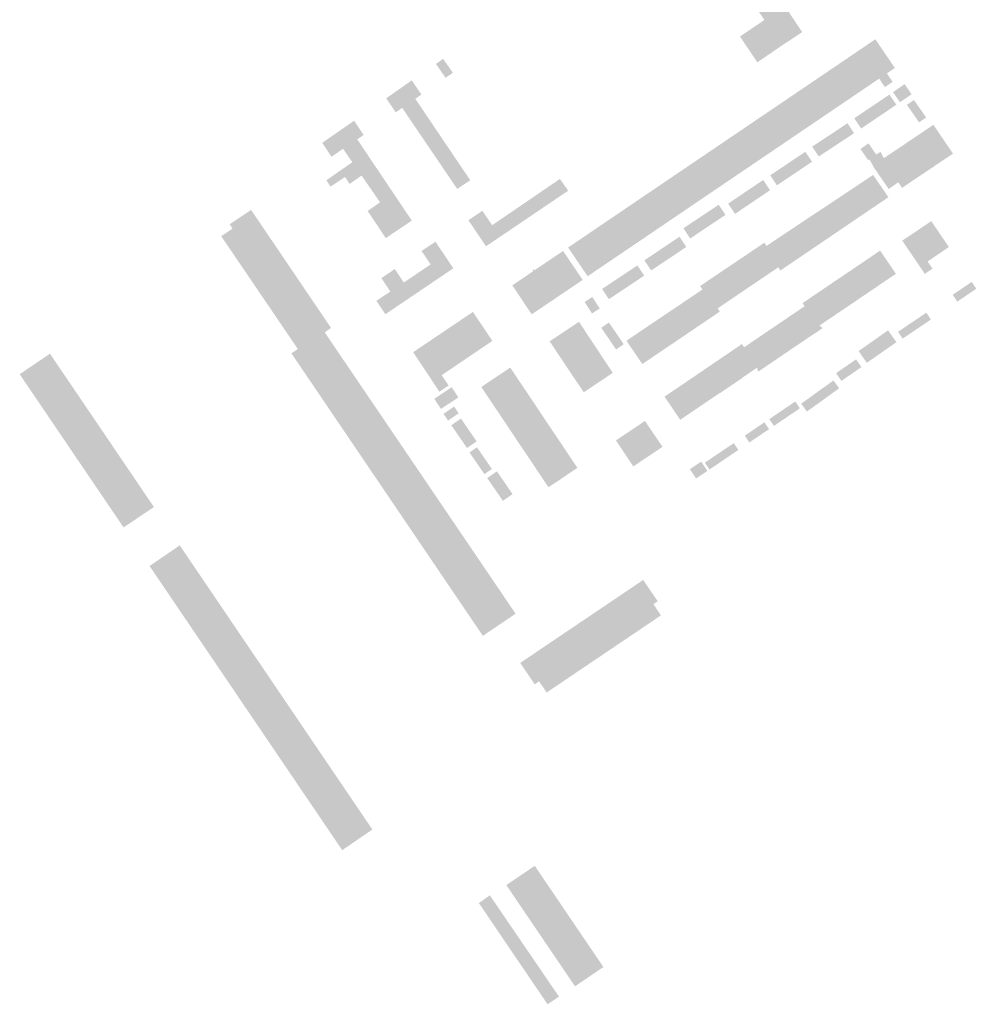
# Model space of a CAD drawing. Header units: inches. Extents: x 83302 to 84680, y 446320 to 447208.
# Tile 2 of 7: x 83756 to 84000, y 446587 to 446838. Entities that reach past the tile are written whole.
import ezdxf

# ---------------------------------------------------------------- set-up
doc = ezdxf.new("R2010")
doc.units = ezdxf.units.IN
doc.header["$MEASUREMENT"] = 0

msp = doc.modelspace()

# ---------------------------------------------------------------- hatches: boundary and pattern name
for points in [[(83950.38, 446842.36), (83952.84, 446838.65), (83955.52, 446834.59), (83950.37, 446831.18), (83950.19, 446831.06), (83945.91, 446837.69), (83945.15, 446838.82), (83944.43, 446839.87), (83944.79, 446840.12), (83942.14, 446844.04), (83947.06, 446847.36), (83950.15, 446842.7), (83950.38, 446842.36), (83950.38, 446842.36)], [(83945.91, 446837.69), (83950.19, 446831.06), (83944.1, 446826.9), (83939.69, 446833.48), (83945.91, 446837.69), (83945.91, 446837.69)], [(83974.17, 446832.77), (83979.14, 446825.46), (83978.96, 446825.33), (83977.11, 446824.08), (83978.58, 446821.91), (83976.61, 446820.58), (83975.14, 446822.74), (83975.83, 446823.21), (83970.86, 446830.53), (83971.28, 446830.81), (83974.17, 446832.77), (83974.17, 446832.77)], [(83970.86, 446830.53), (83975.83, 446823.21), (83975.14, 446822.74), (83970.52, 446819.61), (83965.55, 446826.92), (83970.86, 446830.53), (83970.86, 446830.53)], [(83864.07, 446827.78), (83866.54, 446824.24), (83864.68, 446822.95), (83862.23, 446826.49), (83864.07, 446827.78), (83864.07, 446827.78)], [(83965.55, 446826.92), (83970.52, 446819.61), (83965.3, 446816.07), (83960.35, 446823.4), (83965.55, 446826.92), (83965.55, 446826.92)], [(83858.53, 446818.67), (83853.6, 446815.34), (83853.63, 446815.29), (83851.98, 446814.16), (83849.55, 446817.72), (83851.07, 446818.79), (83856.07, 446822.31), (83858.53, 446818.67)], [(83960.35, 446823.4), (83965.3, 446816.07), (83959.79, 446812.33), (83954.84, 446819.67), (83960.35, 446823.4), (83960.35, 446823.4)], [(83954.84, 446819.67), (83959.79, 446812.33), (83954.45, 446808.72), (83949.51, 446816.05), (83954.84, 446819.67), (83954.84, 446819.67)], [(83981.63, 446821.34), (83983.4, 446818.75), (83980.43, 446816.73), (83978.66, 446819.31), (83981.63, 446821.34), (83981.63, 446821.34)], [(83859.24, 446814.25), (83855.91, 446811.93), (83853.63, 446815.29), (83853.6, 446815.34), (83856.97, 446817.61), (83859.24, 446814.25)], [(83979.52, 446816.09), (83974.99, 446813.03), (83973.22, 446815.62), (83977.76, 446818.69), (83979.52, 446816.09), (83979.52, 446816.09)], [(83984.01, 446817.3), (83987.11, 446812.84), (83987.05, 446812.81), (83985.32, 446811.6), (83982.29, 446815.96), (83982.22, 446816.06), (83984.01, 446817.3), (83984.01, 446817.3)], [(83861.56, 446810.81), (83858.24, 446808.5), (83855.91, 446811.93), (83859.24, 446814.25), (83861.56, 446810.81)], [(83949.51, 446816.05), (83954.45, 446808.72), (83949.11, 446805.09), (83944.14, 446812.42), (83949.51, 446816.05), (83949.51, 446816.05)], [(83973.22, 446815.62), (83974.99, 446813.03), (83970.56, 446810.03), (83968.8, 446812.63), (83973.18, 446815.6), (83973.22, 446815.62), (83973.22, 446815.62)], [(83833.25, 446806.39), (83840.08, 446811.12), (83841.38, 446812.02), (83843.8, 446808.39), (83842.17, 446807.28), (83842.19, 446807.27), (83842.16, 446807.24), (83842.09, 446807.33), (83835.63, 446802.83), (83833.25, 446806.39)], [(83944.14, 446812.42), (83949.11, 446805.09), (83943.73, 446801.45), (83938.78, 446808.78), (83944.14, 446812.42), (83944.14, 446812.42)], [(83863.88, 446807.37), (83860.57, 446805.06), (83858.24, 446808.5), (83861.56, 446810.81), (83863.88, 446807.37)], [(83968.74, 446808.84), (83964.18, 446805.83), (83962.49, 446808.34), (83967.07, 446811.37), (83967.15, 446811.26), (83968.74, 446808.84), (83968.74, 446808.84)], [(83988.7, 446810.81), (83988.96, 446810.99), (83993.95, 446803.64), (83987.41, 446799.24), (83982.43, 446806.58), (83987.31, 446809.86), (83988.51, 446810.68), (83988.7, 446810.81), (83988.7, 446810.81)], [(83838.56, 446804.87), (83842.09, 446807.33), (83842.16, 446807.24), (83842.19, 446807.27), (83844.44, 446803.91), (83840.92, 446801.46), (83838.56, 446804.87)], [(83866.2, 446803.92), (83862.91, 446801.62), (83860.57, 446805.06), (83863.88, 446807.37), (83866.2, 446803.92)], [(83938.78, 446808.78), (83943.73, 446801.45), (83938.4, 446797.83), (83933.43, 446805.16), (83938.78, 446808.78), (83938.78, 446808.78)], [(83964.18, 446805.83), (83959.75, 446802.9), (83958.08, 446805.43), (83962.49, 446808.34), (83964.18, 446805.83), (83964.18, 446805.83)], [(83982.43, 446806.58), (83987.41, 446799.24), (83980.97, 446794.92), (83980.2, 446796.07), (83980.08, 446796.25), (83980.03, 446796.33), (83977.57, 446794.63), (83973.66, 446800.29), (83973.71, 446800.33), (83972.62, 446802.2), (83972.32, 446802), (83970.37, 446804.82), (83970.55, 446804.95), (83972.43, 446806.24), (83974.41, 446803.38), (83975.47, 446804.11), (83976.34, 446802.48), (83982.43, 446806.58), (83982.43, 446806.58)], [(83933.43, 446805.16), (83938.4, 446797.83), (83933.06, 446794.21), (83928.09, 446801.53), (83933.43, 446805.16), (83933.43, 446805.16)], [(83957.94, 446801.71), (83958.04, 446801.57), (83953.55, 446798.55), (83951.83, 446801.09), (83951.96, 446801.18), (83956.33, 446804.11), (83957.94, 446801.71), (83957.94, 446801.71)], [(83846.75, 446800.47), (83840.24, 446795.92), (83839.06, 446797.68), (83835.38, 446795.23), (83834.32, 446796.85), (83844.44, 446803.91), (83846.75, 446800.47), (83846.75, 446800.47)], [(83868.5, 446800.52), (83865.24, 446798.18), (83862.91, 446801.62), (83866.2, 446803.92), (83868.5, 446800.52)], [(83928.09, 446801.53), (83933.06, 446794.21), (83927.72, 446790.59), (83922.73, 446797.91), (83928.09, 446801.53), (83928.09, 446801.53)], [(83843.28, 446798.05), (83846.75, 446800.47), (83849.07, 446797.02), (83845.64, 446794.63), (83843.28, 446798.05)], [(83870.97, 446796.86), (83867.65, 446794.62), (83867.6, 446794.7), (83865.24, 446798.18), (83868.5, 446800.52), (83870.97, 446796.86)], [(83953.55, 446798.55), (83949.09, 446795.56), (83947.38, 446798.11), (83951.83, 446801.09), (83953.55, 446798.55), (83953.55, 446798.55)], [(83845.64, 446794.63), (83849.07, 446797.02), (83851.37, 446793.59), (83847.99, 446791.24), (83845.64, 446794.63)], [(83893.81, 446797.18), (83895.01, 446795.48), (83895, 446795.48), (83895.45, 446794.86), (83895.92, 446794.19), (83892.35, 446791.78), (83890.26, 446794.77), (83893.81, 446797.18)], [(83922.73, 446797.91), (83927.72, 446790.59), (83922.38, 446786.97), (83917.39, 446794.29), (83922.73, 446797.91), (83922.73, 446797.91)], [(83947.34, 446794.31), (83942.84, 446791.27), (83941.08, 446793.87), (83941.2, 446793.95), (83945.59, 446796.92), (83947.34, 446794.31), (83947.34, 446794.31)], [(83976.68, 446793.73), (83977.5, 446792.54), (83973.57, 446789.87), (83969.56, 446795.52), (83973.6, 446798.21), (83976.56, 446793.91), (83976.68, 446793.73)], [(83890.26, 446794.77), (83892.35, 446791.78), (83888.92, 446789.46), (83886.84, 446792.43), (83890.26, 446794.77)], [(83917.39, 446794.29), (83922.38, 446786.97), (83917.02, 446783.33), (83912.05, 446790.67), (83917.39, 446794.29), (83917.39, 446794.29)], [(83969.56, 446795.52), (83973.57, 446789.87), (83969.63, 446787.2), (83965.68, 446792.94), (83969.56, 446795.52)], [(83846, 446787.28), (83844.83, 446789.03), (83851.37, 446793.59), (83853.7, 446790.12), (83847.14, 446785.58), (83846, 446787.28)], [(83886.84, 446792.43), (83888.92, 446789.46), (83885.48, 446787.13), (83883.43, 446790.1), (83886.84, 446792.43)], [(83942.84, 446791.27), (83938.42, 446788.29), (83937.79, 446789.22), (83936.66, 446790.89), (83941.08, 446793.87), (83942.84, 446791.27), (83942.84, 446791.27)], [(83965.68, 446792.94), (83969.63, 446787.2), (83965.7, 446784.53), (83961.73, 446790.31), (83965.68, 446792.94)], [(83816.1, 446787.88), (83835.51, 446759.22), (83833.89, 446758.11), (83827.04, 446753.86), (83807.53, 446782.59), (83810.41, 446784.54), (83809.68, 446785.64), (83815.13, 446789.28), (83815.86, 446788.22), (83815.95, 446788.09), (83816.1, 446787.88), (83816.1, 446787.88)], [(83847.14, 446785.58), (83853.7, 446790.12), (83855.97, 446786.74), (83856.08, 446786.57), (83849.45, 446782.11), (83847.14, 446785.58)], [(83874.05, 446789.07), (83878.57, 446782.46), (83874.98, 446780.03), (83870.5, 446786.66), (83870.67, 446786.78), (83872.2, 446787.81), (83874.05, 446789.07)], [(83883.43, 446790.1), (83885.48, 446787.13), (83882.01, 446784.78), (83879.97, 446787.74), (83883.43, 446790.1)], [(83912.05, 446790.67), (83917.02, 446783.33), (83911.66, 446779.71), (83906.69, 446787.03), (83912.05, 446790.67), (83912.05, 446790.67)], [(83935.99, 446788.02), (83931.51, 446785.03), (83929.75, 446787.6), (83934.26, 446790.61), (83935.99, 446788.02), (83935.99, 446788.02)], [(83961.73, 446790.31), (83965.7, 446784.53), (83961.77, 446781.86), (83957.77, 446787.67), (83961.73, 446790.31)], [(83879.97, 446787.74), (83882.01, 446784.78), (83878.57, 446782.46), (83876.55, 446785.41), (83879.97, 446787.74)], [(83906.69, 446787.03), (83911.66, 446779.71), (83906.3, 446776.07), (83901.34, 446783.4), (83906.69, 446787.03), (83906.69, 446787.03)], [(83931.51, 446785.03), (83927.01, 446782.02), (83925.28, 446784.61), (83929.75, 446787.6), (83931.51, 446785.03), (83931.51, 446785.03)], [(83957.77, 446787.67), (83961.77, 446781.86), (83957.83, 446779.19), (83953.81, 446785.04), (83957.77, 446787.67)], [(83953.81, 446785.04), (83957.83, 446779.19), (83953.9, 446776.52), (83949.85, 446782.4), (83953.81, 446785.04)], [(83992.82, 446779.77), (83987.49, 446776.16), (83988.73, 446774.33), (83986.77, 446773), (83985.53, 446774.83), (83981.34, 446781), (83981.21, 446781.18), (83981.02, 446781.47), (83988.42, 446786.43), (83992.9, 446779.83), (83992.82, 446779.77), (83992.82, 446779.77)], [(83901.34, 446783.4), (83906.3, 446776.07), (83900.87, 446772.39), (83897.11, 446777.93), (83897, 446778.1), (83895.9, 446779.72), (83901.34, 446783.4), (83901.34, 446783.4)], [(83925.32, 446780.89), (83926.01, 446779.86), (83921.44, 446776.8), (83919.69, 446779.38), (83919.82, 446779.47), (83924.27, 446782.45), (83925.32, 446780.89), (83925.32, 446780.89)], [(83949.85, 446782.4), (83953.9, 446776.52), (83949.97, 446773.85), (83949.42, 446774.66), (83945.95, 446779.78), (83946.45, 446780.12), (83947.92, 446781.12), (83949.85, 446782.4)], [(83862.1, 446781.21), (83862.2, 446781.06), (83865.49, 446776.16), (83866.66, 446774.41), (83865.18, 446773.42), (83863.13, 446772.03), (83858.57, 446778.83), (83862.1, 446781.21)], [(83921.44, 446776.8), (83917.06, 446773.86), (83915.32, 446776.46), (83919.69, 446779.38), (83921.44, 446776.8), (83921.44, 446776.8)], [(83945.95, 446779.78), (83949.42, 446774.66), (83945.65, 446772.1), (83941.61, 446778.05), (83943.73, 446779.48), (83945.89, 446780.94), (83946.45, 446780.12), (83945.95, 446779.78)], [(83977.23, 446771.54), (83977.23, 446771.55), (83975.49, 446770.37), (83975.45, 446770.34), (83971.43, 446776.25), (83975.38, 446778.93), (83976.18, 446777.75), (83976.31, 446777.57), (83979.24, 446773.26), (83979.41, 446773.02), (83977.23, 446771.54)], [(83895.82, 446777.06), (83899.61, 446771.47), (83899.33, 446771.27), (83893.1, 446767.06), (83888.13, 446774.46), (83894.62, 446778.83), (83895.71, 446777.23), (83895.82, 446777.06), (83895.82, 446777.06)], [(83941.61, 446778.05), (83945.65, 446772.1), (83941.75, 446769.46), (83937.71, 446775.42), (83941.61, 446778.05)], [(83851.75, 446774.23), (83854.04, 446770.81), (83850.61, 446768.51), (83848.33, 446771.92), (83851.75, 446774.23)], [(83863.13, 446772.03), (83859.72, 446769.73), (83857.45, 446773.1), (83860.87, 446775.4), (83863.13, 446772.03)], [(83888.13, 446774.46), (83893.1, 446767.06), (83889.03, 446764.31), (83886.9, 446762.87), (83886.63, 446762.69), (83881.68, 446770.07), (83887.01, 446773.69), (83886.84, 446773.97), (83887.11, 446774.15), (83887.29, 446773.89), (83888.13, 446774.46), (83888.13, 446774.46)], [(83915.28, 446772.54), (83910.73, 446769.51), (83908.98, 446772.1), (83913.54, 446775.15), (83915.28, 446772.54), (83915.28, 446772.54)], [(83937.71, 446775.42), (83941.75, 446769.46), (83937.85, 446766.82), (83933.8, 446772.79), (83937.71, 446775.42)], [(83971.5, 446767.66), (83967.47, 446773.57), (83971.43, 446776.25), (83975.45, 446770.34), (83975.49, 446770.37), (83975.49, 446770.36), (83971.5, 446767.66)], [(83857.45, 446773.1), (83859.72, 446769.73), (83856.31, 446767.42), (83854.04, 446770.81), (83857.45, 446773.1)], [(83910.73, 446769.51), (83906.29, 446766.55), (83904.55, 446769.15), (83908.98, 446772.1), (83910.73, 446769.51), (83910.73, 446769.51)], [(83933.8, 446772.79), (83937.85, 446766.82), (83934, 446764.21), (83930.53, 446769.31), (83930.11, 446769.03), (83929.52, 446769.9), (83929.67, 446769.99), (83931.69, 446771.36), (83933.8, 446772.79)], [(83967.55, 446764.98), (83963.52, 446770.9), (83967.47, 446773.57), (83971.5, 446767.66), (83967.55, 446764.98)], [(83856.31, 446767.42), (83852.89, 446765.11), (83850.61, 446768.51), (83854.04, 446770.81), (83856.31, 446767.42)], [(83934, 446764.21), (83934.55, 446763.4), (83930.62, 446760.73), (83926.59, 446766.64), (83928.68, 446768.05), (83930.11, 446769.03), (83930.53, 446769.31), (83934, 446764.21)], [(83963.6, 446762.31), (83959.57, 446768.22), (83963.52, 446770.9), (83967.55, 446764.98), (83963.6, 446762.31)], [(83998.72, 446770.96), (83999.89, 446769.22), (83995.06, 446765.93), (83993.88, 446767.67), (83998.72, 446770.96), (83998.72, 446770.96)], [(83852.89, 446765.11), (83849.35, 446762.72), (83849.24, 446762.89), (83848.23, 446764.38), (83847.06, 446766.12), (83850.61, 446768.51), (83852.89, 446765.11)], [(83902.05, 446767.11), (83903.95, 446764.18), (83903.6, 446763.95), (83901.99, 446762.91), (83900.1, 446765.84), (83902.05, 446767.11), (83902.05, 446767.11)], [(83926.59, 446766.64), (83930.62, 446760.73), (83926.67, 446758.05), (83922.63, 446763.97), (83926.59, 446766.64)], [(83963.6, 446762.31), (83959.98, 446759.86), (83956.51, 446764.99), (83956.15, 446764.75), (83955.62, 446765.55), (83959.57, 446768.22), (83963.6, 446762.31)], [(83922.63, 446763.97), (83926.67, 446758.05), (83922.71, 446755.37), (83918.67, 446761.31), (83922.63, 446763.97)], [(83958.52, 446757.7), (83956.49, 446756.33), (83952.47, 446762.26), (83956.15, 446764.75), (83956.51, 446764.99), (83959.98, 446759.86), (83960.23, 446759.5), (83960.37, 446759.6), (83960.68, 446759.14), (83960.37, 446758.92), (83958.53, 446757.68), (83958.52, 446757.7)], [(83870.15, 446751.56), (83863.69, 446747.19), (83858.7, 446754.58), (83871.65, 446763.31), (83876.48, 446756.12), (83876.61, 446755.93), (83876.33, 446755.74), (83870.15, 446751.56)], [(83954.29, 446754.84), (83954.28, 446754.85), (83952.41, 446753.58), (83948.4, 446759.5), (83952.47, 446762.26), (83956.49, 446756.33), (83954.29, 446754.84)], [(83987.15, 446763.11), (83988.33, 446761.37), (83984.73, 446758.94), (83983.55, 446760.68), (83987.15, 446763.11), (83987.15, 446763.11)], [(83893.6, 446757.42), (83898.67, 446760.78), (83902.96, 446754.29), (83895.53, 446749.33), (83891.19, 446755.83), (83891.47, 446756.01), (83893.6, 446757.42), (83893.6, 446757.42)], [(83906.23, 446756.51), (83904.34, 446759.27), (83906.05, 446760.44), (83906.29, 446760.6), (83908.18, 446757.85), (83906.23, 446756.51), (83906.23, 446756.51)], [(83918.67, 446761.31), (83922.71, 446755.37), (83918.76, 446752.7), (83914.71, 446758.63), (83916.61, 446759.92), (83918.67, 446761.31)], [(83948.56, 446750.95), (83944.54, 446756.88), (83948.4, 446759.5), (83952.41, 446753.58), (83950.72, 446752.44), (83950.73, 446752.42), (83948.56, 446750.95)], [(83984.73, 446758.94), (83981.13, 446756.51), (83979.96, 446758.25), (83982.37, 446759.88), (83983.55, 446760.68), (83984.73, 446758.94), (83984.73, 446758.94)], [(83847.81, 446737.59), (83882.52, 446686.41), (83874.28, 446680.84), (83874.18, 446680.77), (83825.41, 446752.75), (83827.04, 446753.86), (83833.89, 446758.11), (83839.22, 446750.25), (83847.81, 446737.59)], [(83908.18, 446757.85), (83910.07, 446755.08), (83909.82, 446754.91), (83908.12, 446753.74), (83906.23, 446756.51), (83908.18, 446757.85), (83908.18, 446757.85)], [(83918.76, 446752.7), (83914.81, 446750.02), (83913.28, 446752.27), (83913.16, 446752.43), (83910.77, 446755.95), (83913.04, 446757.5), (83914.71, 446758.63), (83918.76, 446752.7)], [(83946.52, 446749.57), (83944.66, 446748.31), (83944.37, 446748.11), (83944.05, 446748.57), (83944.24, 446748.69), (83943.99, 446749.06), (83940.53, 446754.16), (83940.75, 446754.31), (83944.54, 446756.88), (83948.56, 446750.95), (83946.52, 446749.57)], [(83973.72, 446756.02), (83977.41, 446758.61), (83979.53, 446755.59), (83975.8, 446752.99), (83973.69, 446756), (83973.72, 446756.02), (83973.72, 446756.02)], [(83858.7, 446754.58), (83863.69, 446747.19), (83865.45, 446744.57), (83863.1, 446742.98), (83856.43, 446753.04), (83858.7, 446754.58), (83858.7, 446754.58)], [(83907.09, 446748.07), (83907.28, 446747.78), (83899.87, 446742.83), (83895.53, 446749.33), (83902.96, 446754.29), (83906.98, 446748.23), (83907.09, 446748.07), (83907.09, 446748.07)], [(83940.26, 446746.53), (83936.26, 446752.45), (83940.2, 446755.13), (83940.75, 446754.31), (83940.53, 446754.16), (83943.99, 446749.06), (83942.31, 446747.92), (83940.26, 446746.53)], [(83973.69, 446756), (83975.8, 446752.99), (83971.99, 446750.33), (83969.9, 446753.34), (83973.69, 446756), (83973.69, 446756)], [(83775.92, 446734.93), (83780.5, 446728.17), (83781.76, 446726.32), (83783.13, 446724.3), (83784.41, 446722.4), (83788.98, 446715.66), (83790.24, 446713.81), (83790.38, 446713.6), (83782.65, 446708.4), (83782.54, 446708.56), (83782.37, 446708.81), (83775.55, 446718.87), (83775.41, 446719.08), (83774.22, 446720.82), (83774.1, 446721), (83756.18, 446747.43), (83763.9, 446752.66), (83763.92, 446752.63), (83766.36, 446749.03), (83768.85, 446745.36), (83773.43, 446738.6), (83775.92, 446734.93), (83775.92, 446734.93)], [(83940.29, 446746.49), (83938.12, 446745.01), (83936.34, 446743.81), (83932.31, 446749.77), (83936.26, 446752.45), (83940.29, 446746.49)], [(83880.89, 446748.95), (83881.16, 446749.12), (83885.43, 446742.75), (83878.05, 446737.81), (83873.78, 446744.18), (83879.5, 446748.01), (83880.71, 446748.82), (83880.89, 446748.95), (83880.89, 446748.95)], [(83934.55, 446742.66), (83932.36, 446741.18), (83928.36, 446747.08), (83932.31, 446749.77), (83936.34, 446743.81), (83936.32, 446743.8), (83934.58, 446742.61), (83934.55, 446742.66)], [(83966.7, 446749.45), (83968.07, 446747.49), (83965.52, 446745.73), (83964.16, 446747.7), (83966.7, 446749.45), (83966.7, 446749.45)], [(83966.7, 446749.45), (83969.26, 446751.22), (83970.62, 446749.25), (83968.07, 446747.49), (83966.7, 446749.45), (83966.7, 446749.45)], [(83928.41, 446738.5), (83924.41, 446744.4), (83928.36, 446747.08), (83932.36, 446741.18), (83928.41, 446738.5)], [(83865.9, 446743.89), (83866.24, 446744.11), (83867.95, 446741.53), (83863.51, 446738.59), (83861.8, 446741.17), (83865.9, 446743.89), (83865.9, 446743.89)], [(83924.45, 446735.82), (83924.31, 446736.04), (83922.1, 446739.3), (83921.98, 446739.48), (83920.46, 446741.72), (83924.41, 446744.4), (83928.41, 446738.5), (83924.45, 446735.82)], [(83942.02, 446743.99), (83942, 446743.98), (83942, 446743.98), (83942.02, 446743.99)], [(83964.34, 446744.69), (83964.95, 446743.84), (83960.82, 446740.86), (83960.12, 446741.83), (83959.37, 446742.87), (83959.78, 446743.17), (83963.46, 446745.81), (83963.5, 446745.85), (83964.34, 446744.69), (83964.34, 446744.69)], [(83885.43, 446742.75), (83889.69, 446736.38), (83882.31, 446731.44), (83878.05, 446737.81), (83885.43, 446742.75), (83885.43, 446742.75)], [(83960.82, 446740.86), (83956.73, 446737.92), (83956.65, 446738.03), (83955.95, 446739), (83955.28, 446739.93), (83959.37, 446742.87), (83960.12, 446741.83), (83960.82, 446740.86), (83960.82, 446740.86)], [(83864.15, 446737.32), (83866.85, 446739.19), (83868.02, 446737.48), (83865.32, 446735.62), (83864.15, 446737.32), (83864.15, 446737.32)], [(83950.52, 446738.28), (83951.3, 446738.81), (83953.77, 446740.49), (83954.95, 446738.75), (83951.71, 446736.55), (83950.52, 446738.28), (83950.52, 446738.28)], [(83889.69, 446736.38), (83893.96, 446730), (83886.58, 446725.07), (83882.31, 446731.44), (83889.69, 446736.38), (83889.69, 446736.38)], [(83951.71, 446736.55), (83948.33, 446734.26), (83947.15, 446735.99), (83947.28, 446736.08), (83950.52, 446738.28), (83951.71, 446736.55), (83951.71, 446736.55)], [(83866.14, 446734.43), (83868.6, 446736.13), (83870.6, 446733.22), (83868.15, 446731.53), (83866.14, 446734.43), (83866.14, 446734.43)], [(83915.8, 446735.04), (83919.84, 446729.1), (83919.95, 446728.94), (83915.76, 446726.12), (83912.57, 446723.98), (83912.51, 446723.93), (83908.08, 446730.57), (83915.47, 446735.52), (83915.67, 446735.22), (83915.8, 446735.04), (83915.8, 446735.04)], [(83943.43, 446733.49), (83945.9, 446735.18), (83947.09, 446733.44), (83944.61, 446731.75), (83943.43, 446733.49), (83943.43, 446733.49)], [(83870.6, 446733.22), (83872.6, 446730.33), (83870.14, 446728.63), (83868.15, 446731.53), (83870.6, 446733.22), (83870.6, 446733.22)], [(83943.43, 446733.49), (83944.61, 446731.75), (83942.08, 446730.04), (83940.9, 446731.77), (83943.35, 446733.44), (83943.43, 446733.49), (83943.43, 446733.49)], [(83870.77, 446727.49), (83872.68, 446728.81), (83874.59, 446726.05), (83872.68, 446724.73), (83870.77, 446727.49), (83870.77, 446727.49)], [(83894.17, 446729.69), (83898.26, 446723.59), (83896.6, 446722.47), (83893.22, 446720.16), (83890.88, 446718.65), (83886.58, 446725.07), (83893.96, 446730), (83894.17, 446729.69), (83894.17, 446729.69)], [(83935.48, 446728.11), (83938.11, 446729.88), (83939.28, 446728.14), (83935.6, 446725.65), (83934.42, 446727.39), (83935.48, 446728.11), (83935.48, 446728.11)], [(83935.6, 446725.65), (83931.91, 446723.16), (83930.74, 446724.9), (83934.42, 446727.39), (83935.6, 446725.65), (83935.6, 446725.65)], [(83874.59, 446726.05), (83876.49, 446723.29), (83874.58, 446721.97), (83872.68, 446724.73), (83874.59, 446726.05), (83874.59, 446726.05)], [(83929.81, 446725.15), (83931.39, 446722.78), (83928.5, 446720.86), (83926.93, 446723.23), (83929.81, 446725.15), (83929.81, 446725.15)], [(83875.28, 446720.97), (83877.76, 446722.68), (83879.76, 446719.78), (83877.29, 446718.07), (83875.28, 446720.97), (83875.28, 446720.97)], [(83879.76, 446719.78), (83881.75, 446716.88), (83879.28, 446715.17), (83877.29, 446718.07), (83879.76, 446719.78), (83879.76, 446719.78)], [(83820.96, 446668.42), (83825.56, 446661.64), (83828.02, 446658), (83832.62, 446651.21), (83833.86, 446649.39), (83835.27, 446647.3), (83836.51, 446645.47), (83841.11, 446638.69), (83843.58, 446635.05), (83846.03, 446631.43), (83838.35, 446626.17), (83827.64, 446641.96), (83827.52, 446642.14), (83826.23, 446644.04), (83826.12, 446644.21), (83797.95, 446685.76), (83797.84, 446685.93), (83796.54, 446687.84), (83796.42, 446688.02), (83789.27, 446698.57), (83796.96, 446703.83), (83797.12, 446703.6), (83798.35, 446701.78), (83802.95, 446694.99), (83804.18, 446693.18), (83805.59, 446691.1), (83806.83, 446689.27), (83811.42, 446682.49), (83813.88, 446678.86), (83818.49, 446672.07), (83820.96, 446668.42), (83820.96, 446668.42)], [(83917.63, 446688.84), (83919.55, 446685.99), (83904.99, 446676.16), (83899.37, 446684.45), (83913.78, 446694.17), (83913.95, 446694.29), (83915.01, 446695.03), (83918.73, 446689.58), (83917.63, 446688.84), (83917.63, 446688.84)], [(83904.99, 446676.16), (83890.44, 446666.34), (83888.49, 446669.2), (83887.4, 446668.41), (83883.71, 446673.86), (83884.82, 446674.61), (83884.81, 446674.63), (83884.98, 446674.74), (83899.37, 446684.45), (83904.99, 446676.16), (83904.99, 446676.16)], [(83887.4, 446622.18), (83904.89, 446596.39), (83904.76, 446596.3), (83897.65, 446591.48), (83897.61, 446591.53), (83897.56, 446591.61), (83880.21, 446617.19), (83880.16, 446617.27), (83887.4, 446622.18), (83887.4, 446622.18)], [(83876.01, 446614.58), (83878.95, 446610.28), (83876.15, 446608.29), (83873.16, 446612.69), (83875.96, 446614.66), (83876.01, 446614.58), (83876.01, 446614.58)], [(83878.95, 446610.28), (83881.86, 446606.01), (83879.05, 446604.01), (83876.15, 446608.29), (83878.95, 446610.28), (83878.95, 446610.28)], [(83881.86, 446606.01), (83884.78, 446601.73), (83881.95, 446599.73), (83879.05, 446604.01), (83881.86, 446606.01), (83881.86, 446606.01)], [(83884.78, 446601.73), (83887.7, 446597.46), (83884.86, 446595.45), (83881.95, 446599.73), (83884.78, 446601.73), (83884.78, 446601.73)], [(83887.7, 446597.46), (83890.61, 446593.19), (83887.76, 446591.17), (83884.86, 446595.45), (83887.7, 446597.46), (83887.7, 446597.46)], [(83890.61, 446593.19), (83893.53, 446588.92), (83893.58, 446588.84), (83890.66, 446586.9), (83887.76, 446591.17), (83890.61, 446593.19), (83890.61, 446593.19)]]:
    msp.add_hatch(color=256).paths.add_polyline_path(points, flags=0)

doc.saveas('drawing.dxf')
